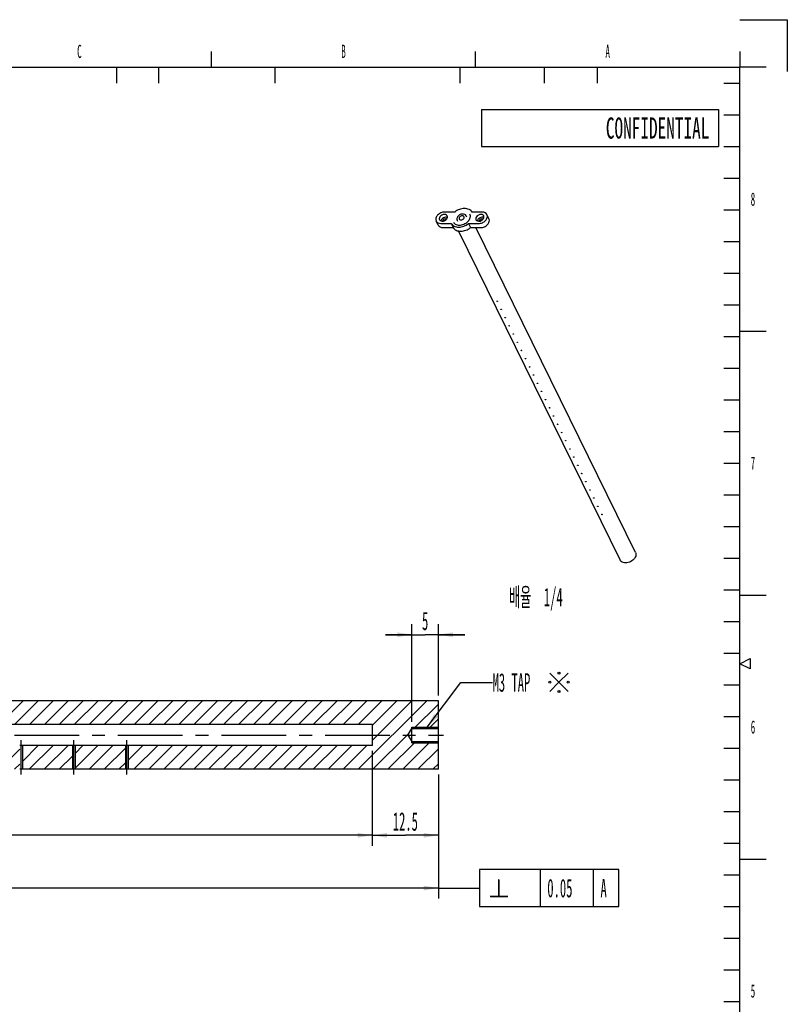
# Model space of a CAD drawing. Header units: millimetres. Extents: x 0 to 593, y 0 to 419.
# Tile 6 of 6: x 448 to 593, y 232 to 419. Entities that reach past the tile are written whole.
import ezdxf

# ---------------------------------------------------------------- set-up
doc = ezdxf.new("R2010")
doc.units = ezdxf.units.MM
doc.header["$LTSCALE"] = 32.67
doc.linetypes.add('CENTER', pattern=[0.6, 0.375, -0.075, 0.075, -0.075])
doc.layers.get('0').update_dxf_attribs({"linetype": 'CONTINUOUS'})
doc.layers.add('02___PRT_ALL_AXES', color=7, linetype='CONTINUOUS')
doc.layers.add('7_ALL_FEATURES', color=7, linetype='CONTINUOUS')
doc.styles.get("Standard").update_dxf_attribs({"font": 'txt', "width": 0.5})
doc.styles.add('TEXTSTYLE_2', font='txt', dxfattribs={"width": 0.6})
doc.styles.add('TEXTSTYLE_3', font='gdt', dxfattribs={"width": 0.5})
doc.dimstyles.new('DIMSTYLE_12', dxfattribs={"dimtxt": 3.5, "dimasz": 2.76, "dimexe": 2, "dimexo": 1, "dimgap": 0.875, "dimtad": 1, "dimdec": 3, "dimdsep": 46, "dimtxsty": 'Standard', "dimblk": '_FILLED', "dimblk1": '_FILLED', "dimblk2": '_FILLED', "dimcen": 0.09, "dimadec": 3, "dimazin": 2, "dimtp": 0.8, "dimtm": 0.8, "dimtfac": 1, "dimtdec": 3, "dimtofl": 0, "dimtmove": 0, "dimatfit": 3, "dimldrblk": '_FILLED', "dimfxl": 0, "dimtolj": 1, "dimarcsym": 0})
doc.dimstyles.new('DIMSTYLE_13', dxfattribs={"dimtxt": 3.5, "dimasz": 2.76, "dimexe": 2, "dimexo": 1, "dimgap": 0.875, "dimtad": 1, "dimdec": 3, "dimdsep": 46, "dimtxsty": 'Standard', "dimblk": '_FILLED', "dimblk1": '_FILLED', "dimblk2": '_FILLED', "dimcen": 0.09, "dimadec": 3, "dimazin": 2, "dimtp": 0.1, "dimtm": 0.1, "dimtfac": 1, "dimtdec": 3, "dimtofl": 0, "dimtmove": 0, "dimatfit": 3, "dimldrblk": '_FILLED', "dimfxl": 0, "dimtolj": 1, "dimarcsym": 0})
doc.dimstyles.new('DIMSTYLE_4', dxfattribs={"dimtxt": 3.5, "dimasz": 2.76, "dimexe": 2, "dimexo": 1, "dimgap": 0.875, "dimtad": 1, "dimdec": 3, "dimdsep": 46, "dimtxsty": 'Standard', "dimblk": '_FILLED', "dimblk1": '_FILLED', "dimblk2": '_FILLED', "dimcen": 0.09, "dimadec": 3, "dimazin": 2, "dimtp": 0.5, "dimtm": 0.5, "dimtfac": 1, "dimtdec": 3, "dimtofl": 0, "dimtmove": 0, "dimatfit": 3, "dimldrblk": '_FILLED', "dimfxl": 0, "dimtolj": 1, "dimarcsym": 0})
doc.dimstyles.new('DIMSTYLE_5', dxfattribs={"dimtxt": 3.5, "dimasz": 2.76, "dimexe": 2, "dimexo": 1, "dimgap": 0.875, "dimtad": 1, "dimdec": 3, "dimdsep": 46, "dimtxsty": 'Standard', "dimblk": '_FILLED', "dimblk1": '_FILLED', "dimblk2": '_FILLED', "dimcen": 0.09, "dimadec": 3, "dimazin": 2, "dimtp": 0.2, "dimtm": 0.2, "dimtfac": 1, "dimtdec": 3, "dimtofl": 0, "dimtmove": 0, "dimatfit": 3, "dimldrblk": '_FILLED', "dimfxl": 0, "dimtolj": 1, "dimarcsym": 0})
doc.dimstyles.get("Standard").update_dxf_attribs({"dimtxt": 3.5, "dimasz": 2.76, "dimexe": 2, "dimexo": 1, "dimtad": 1, "dimdec": 3, "dimdsep": 46, "dimtxsty": 'Standard', "dimblk": '_FILLED', "dimblk1": '_FILLED', "dimblk2": '_FILLED', "dimcen": 0.09, "dimadec": 3, "dimazin": 2, "dimtol": 1, "dimtp": 0.05, "dimtm": 0.05, "dimtfac": 1, "dimtdec": 3, "dimtofl": 0, "dimtmove": 0, "dimatfit": 3, "dimldrblk": '_FILLED', "dimfxl": 0, "dimtolj": 1, "dimarcsym": 0})

# ---------------------------------------------------------------- blocks, each defined once
blk = doc.blocks.new('_FILLED')
at = {"color": 0, "linetype": 'ByBlock'}
blk.add_solid([(0, 0), (-1, 0.163), (-1, -0.163)], dxfattribs=at)
blk = doc.blocks.new('*D7')
at = {"color": 2, "linetype": 'Continuous'}
for p, q in [((514.45, 280.49), (514.45, 262.49)), ((119.45, 273.49), (119.45, 262.49)), ((119.45, 264.49), (316.95, 264.49)), ((514.45, 264.49), (316.95, 264.49))]:
    blk.add_line(p, q, dxfattribs=at)
at = {"color": 2, "linetype": 'Continuous', "xscale": 2.76, "yscale": 2.76, "zscale": 2.76, "rotation": 180}
blk.add_blockref('_FILLED', (119.45, 264.49), dxfattribs=at)
at = {"color": 2, "linetype": 'Continuous', "xscale": 2.76, "yscale": 2.76, "zscale": 2.76}
blk.add_blockref('_FILLED', (514.45, 264.49), dxfattribs=at)
at = {"color": 2, "linetype": 'Continuous', "insert": (316.95, 268.86), "char_height": 3.5, "width": 5.25, "attachment_point": 2, "line_spacing_factor": 0.9}
blk.add_mtext('395', dxfattribs=at)
blk = doc.blocks.new('*D8')
at = {"color": 2, "linetype": 'Continuous'}
for p, q in [((514.45, 280.49), (514.45, 262.49)), ((526.95, 275.99), (526.95, 262.49)), ((514.45, 264.49), (520.7, 264.49)), ((526.95, 264.49), (520.7, 264.49))]:
    blk.add_line(p, q, dxfattribs=at)
at = {"color": 2, "linetype": 'Continuous', "xscale": 2.76, "yscale": 2.76, "zscale": 2.76, "rotation": 180}
blk.add_blockref('_FILLED', (514.45, 264.49), dxfattribs=at)
at = {"color": 2, "linetype": 'Continuous', "xscale": 2.76, "yscale": 2.76, "zscale": 2.76}
blk.add_blockref('_FILLED', (526.95, 264.49), dxfattribs=at)
at = {"color": 2, "linetype": 'Continuous', "insert": (520.7, 268.86), "char_height": 3.5, "width": 7, "attachment_point": 2, "line_spacing_factor": 0.9}
blk.add_mtext('12.5', dxfattribs=at)
blk = doc.blocks.new('*D23')
at = {"color": 2, "linetype": 'Continuous'}
for p, q in [((526.95, 275.99), (526.95, 252.49)), ((114.45, 273.49), (114.45, 252.49)), ((114.45, 254.49), (320.7, 254.49)), ((526.95, 254.49), (320.7, 254.49))]:
    blk.add_line(p, q, dxfattribs=at)
at = {"color": 2, "linetype": 'Continuous', "xscale": 2.76, "yscale": 2.76, "zscale": 2.76, "rotation": 180}
blk.add_blockref('_FILLED', (114.45, 254.49), dxfattribs=at)
at = {"color": 2, "linetype": 'Continuous', "xscale": 2.76, "yscale": 2.76, "zscale": 2.76}
blk.add_blockref('_FILLED', (526.95, 254.49), dxfattribs=at)
at = {"color": 2, "linetype": 'Continuous', "insert": (320.7, 258.86), "char_height": 3.5, "width": 8.75, "attachment_point": 2, "line_spacing_factor": 0.9}
blk.add_mtext('412.5', dxfattribs=at)
blk = doc.blocks.new('*D24')
at = {"color": 2, "linetype": 'Continuous'}
for p, q in [((521.95, 285.99), (521.95, 304.49)), ((526.95, 290.99), (526.95, 304.49)), ((521.95, 302.49), (516.95, 302.49)), ((516.95, 302.49), (524.45, 302.49)), ((531.95, 302.49), (524.45, 302.49)), ((526.95, 302.49), (531.95, 302.49))]:
    blk.add_line(p, q, dxfattribs=at)
at = {"color": 2, "linetype": 'Continuous', "xscale": 2.76, "yscale": 2.76, "zscale": 2.76}
blk.add_blockref('_FILLED', (521.95, 302.49), dxfattribs=at)
at = {"color": 2, "linetype": 'Continuous', "xscale": 2.76, "yscale": 2.76, "zscale": 2.76, "rotation": 180}
blk.add_blockref('_FILLED', (526.95, 302.49), dxfattribs=at)
at = {"color": 2, "linetype": 'Continuous', "insert": (524.45, 306.86), "char_height": 3.5, "width": 1.75, "attachment_point": 2, "line_spacing_factor": 0.9}
blk.add_mtext('5', dxfattribs=at)
blk = doc.blocks.new('AB_BL6', base_point=(549.79, 293.48))
at = {"color": 2, "linetype": 'Continuous'}
for q in [(548.06, 295.2), (551.51, 295.21), (548.06, 291.76), (551.51, 291.75)]:
    blk.add_line((549.79, 293.48), q, dxfattribs=at)
for centre in [(549.79, 295.21), (548.06, 293.48), (551.51, 293.48), (549.79, 291.75)]:
    blk.add_circle(centre, 0.18, dxfattribs=at)

msp = doc.modelspace()

# ---------------------------------------------------------------- hatches: boundary and pattern name
at = {"linetype": 'Continuous'}
h = msp.add_hatch(dxfattribs=at)
h.set_pattern_fill('B', color=2, scale=2, angle=45, style=0, pattern_type=0)
h.set_pattern_definition([(45, (0, 0), (-1.4142136, 1.4142136), [])])
edge = h.paths.add_edge_path()
edge.add_line((114.4517, 274.4891), (114.4517, 276.2691))
edge.add_arc((114.7517, 276.2691), 0.3, 90, 180)
edge.add_line((116.3017, 276.5691), (114.7517, 276.5691))
edge.add_arc((116.3017, 276.6991), 0.13, 270, 360)
edge.add_line((116.4317, 276.6991), (116.4317, 279.5091))
edge.add_arc((116.3017, 279.5091), 0.13, 0, 90)
edge.add_line((116.3017, 279.6391), (114.7517, 279.6391))
edge.add_arc((114.7517, 279.9391), 0.3, 180, 270)
edge.add_line((114.4517, 279.9391), (114.4517, 281.4891))
edge.add_line((207.7017, 281.4891), (114.4517, 281.4891))
edge.add_line((207.7017, 281.4891), (207.7017, 276.9891))
edge.add_line((207.7017, 276.9891), (120.4517, 276.9891))
edge.add_arc((120.4517, 275.9891), 1, 90, 180)
edge.add_line((119.4517, 274.4891), (119.4517, 275.9891))
edge.add_line((119.4517, 274.4891), (114.4517, 274.4891))
edge = h.paths.add_edge_path()
edge.add_line((114.4517, 285.4891), (114.4517, 287.0391))
edge.add_arc((114.7517, 287.0391), 0.3, 90, 180)
edge.add_line((116.3017, 287.3391), (114.7517, 287.3391))
edge.add_arc((116.3017, 287.4691), 0.13, 270, 360)
edge.add_line((116.4317, 287.4691), (116.4317, 290.2791))
edge.add_arc((116.3017, 290.2791), 0.13, 0, 90)
edge.add_line((116.3017, 290.4091), (114.7517, 290.4091))
edge.add_arc((114.7517, 290.7091), 0.3, 180, 270)
edge.add_line((114.4517, 290.7091), (114.4517, 292.4891))
edge.add_line((119.4517, 292.4891), (114.4517, 292.4891))
edge.add_line((119.4517, 290.9891), (119.4517, 292.4891))
edge.add_arc((120.4517, 290.9891), 1, 180, 270)
edge.add_line((526.9517, 289.9891), (120.4517, 289.9891))
edge.add_line((526.9517, 284.7391), (526.9517, 289.9891))
edge.add_line((521.9517, 284.7391), (526.9517, 284.7391))
edge.add_line((521.2006, 283.4891), (521.9517, 284.7391))
edge.add_line((521.2006, 283.4891), (521.9517, 282.2391))
edge.add_line((521.9517, 282.2391), (526.9517, 282.2391))
edge.add_line((526.9517, 276.9891), (526.9517, 282.2391))
edge.add_line((526.9517, 276.9891), (468.2017, 276.9891))
edge.add_line((468.2017, 281.4891), (468.2017, 276.9891))
edge.add_line((514.4517, 281.4891), (468.2017, 281.4891))
edge.add_line((514.4517, 281.4891), (514.4517, 285.4891))
edge.add_line((514.4517, 285.4891), (114.4517, 285.4891))
edge = h.paths.add_edge_path()
edge.add_line((467.7017, 276.9891), (458.2017, 276.9891))
edge.add_line((458.2017, 281.4891), (458.2017, 276.9891))
edge.add_line((467.7017, 281.4891), (458.2017, 281.4891))
edge.add_line((467.7017, 281.4891), (467.7017, 276.9891))
edge = h.paths.add_edge_path()
edge.add_line((457.7017, 276.9891), (448.2017, 276.9891))
edge.add_line((448.2017, 281.4891), (448.2017, 276.9891))
edge.add_line((457.7017, 281.4891), (448.2017, 281.4891))
edge.add_line((457.7017, 281.4891), (457.7017, 276.9891))
edge = h.paths.add_edge_path()
edge.add_line((447.7017, 276.9891), (438.2017, 276.9891))
edge.add_line((438.2017, 281.4891), (438.2017, 276.9891))
edge.add_line((447.7017, 281.4891), (438.2017, 281.4891))
edge.add_line((447.7017, 281.4891), (447.7017, 276.9891))
edge = h.paths.add_edge_path()
edge.add_line((437.7017, 276.9891), (428.2017, 276.9891))
edge.add_line((428.2017, 281.4891), (428.2017, 276.9891))
edge.add_line((437.7017, 281.4891), (428.2017, 281.4891))
edge.add_line((437.7017, 281.4891), (437.7017, 276.9891))
edge = h.paths.add_edge_path()
edge.add_line((427.7017, 276.9891), (418.2017, 276.9891))
edge.add_line((418.2017, 281.4891), (418.2017, 276.9891))
edge.add_line((427.7017, 281.4891), (418.2017, 281.4891))
edge.add_line((427.7017, 281.4891), (427.7017, 276.9891))
edge = h.paths.add_edge_path()
edge.add_line((417.7017, 276.9891), (408.2017, 276.9891))
edge.add_line((408.2017, 281.4891), (408.2017, 276.9891))
edge.add_line((417.7017, 281.4891), (408.2017, 281.4891))
edge.add_line((417.7017, 281.4891), (417.7017, 276.9891))
edge = h.paths.add_edge_path()
edge.add_line((407.7017, 276.9891), (398.2017, 276.9891))
edge.add_line((398.2017, 281.4891), (398.2017, 276.9891))
edge.add_line((407.7017, 281.4891), (398.2017, 281.4891))
edge.add_line((407.7017, 281.4891), (407.7017, 276.9891))
edge = h.paths.add_edge_path()
edge.add_line((397.7017, 276.9891), (388.2017, 276.9891))
edge.add_line((388.2017, 281.4891), (388.2017, 276.9891))
edge.add_line((397.7017, 281.4891), (388.2017, 281.4891))
edge.add_line((397.7017, 281.4891), (397.7017, 276.9891))
edge = h.paths.add_edge_path()
edge.add_line((387.7017, 276.9891), (378.2017, 276.9891))
edge.add_line((378.2017, 281.4891), (378.2017, 276.9891))
edge.add_line((387.7017, 281.4891), (378.2017, 281.4891))
edge.add_line((387.7017, 281.4891), (387.7017, 276.9891))
edge = h.paths.add_edge_path()
edge.add_line((377.7017, 276.9891), (368.2017, 276.9891))
edge.add_line((368.2017, 281.4891), (368.2017, 276.9891))
edge.add_line((377.7017, 281.4891), (368.2017, 281.4891))
edge.add_line((377.7017, 281.4891), (377.7017, 276.9891))
edge = h.paths.add_edge_path()
edge.add_line((367.7017, 276.9891), (358.2017, 276.9891))
edge.add_line((358.2017, 281.4891), (358.2017, 276.9891))
edge.add_line((367.7017, 281.4891), (358.2017, 281.4891))
edge.add_line((367.7017, 281.4891), (367.7017, 276.9891))
edge = h.paths.add_edge_path()
edge.add_line((357.7017, 276.9891), (348.2017, 276.9891))
edge.add_line((348.2017, 281.4891), (348.2017, 276.9891))
edge.add_line((357.7017, 281.4891), (348.2017, 281.4891))
edge.add_line((357.7017, 281.4891), (357.7017, 276.9891))
edge = h.paths.add_edge_path()
edge.add_line((347.7017, 276.9891), (338.2017, 276.9891))
edge.add_line((338.2017, 281.4891), (338.2017, 276.9891))
edge.add_line((347.7017, 281.4891), (338.2017, 281.4891))
edge.add_line((347.7017, 281.4891), (347.7017, 276.9891))
edge = h.paths.add_edge_path()
edge.add_line((337.7017, 276.9891), (328.2017, 276.9891))
edge.add_line((328.2017, 281.4891), (328.2017, 276.9891))
edge.add_line((337.7017, 281.4891), (328.2017, 281.4891))
edge.add_line((337.7017, 281.4891), (337.7017, 276.9891))
edge = h.paths.add_edge_path()
edge.add_line((327.7017, 276.9891), (318.2017, 276.9891))
edge.add_line((318.2017, 281.4891), (318.2017, 276.9891))
edge.add_line((327.7017, 281.4891), (318.2017, 281.4891))
edge.add_line((327.7017, 281.4891), (327.7017, 276.9891))
edge = h.paths.add_edge_path()
edge.add_line((317.7017, 276.9891), (308.2017, 276.9891))
edge.add_line((308.2017, 281.4891), (308.2017, 276.9891))
edge.add_line((317.7017, 281.4891), (308.2017, 281.4891))
edge.add_line((317.7017, 281.4891), (317.7017, 276.9891))
edge = h.paths.add_edge_path()
edge.add_line((307.7017, 276.9891), (298.2017, 276.9891))
edge.add_line((298.2017, 281.4891), (298.2017, 276.9891))
edge.add_line((307.7017, 281.4891), (298.2017, 281.4891))
edge.add_line((307.7017, 281.4891), (307.7017, 276.9891))
edge = h.paths.add_edge_path()
edge.add_line((297.7017, 276.9891), (288.2017, 276.9891))
edge.add_line((288.2017, 281.4891), (288.2017, 276.9891))
edge.add_line((297.7017, 281.4891), (288.2017, 281.4891))
edge.add_line((297.7017, 281.4891), (297.7017, 276.9891))
edge = h.paths.add_edge_path()
edge.add_line((287.7017, 276.9891), (278.2017, 276.9891))
edge.add_line((278.2017, 281.4891), (278.2017, 276.9891))
edge.add_line((287.7017, 281.4891), (278.2017, 281.4891))
edge.add_line((287.7017, 281.4891), (287.7017, 276.9891))
edge = h.paths.add_edge_path()
edge.add_line((277.7017, 276.9891), (268.2017, 276.9891))
edge.add_line((268.2017, 281.4891), (268.2017, 276.9891))
edge.add_line((277.7017, 281.4891), (268.2017, 281.4891))
edge.add_line((277.7017, 281.4891), (277.7017, 276.9891))
edge = h.paths.add_edge_path()
edge.add_line((267.7017, 276.9891), (258.2017, 276.9891))
edge.add_line((258.2017, 281.4891), (258.2017, 276.9891))
edge.add_line((267.7017, 281.4891), (258.2017, 281.4891))
edge.add_line((267.7017, 281.4891), (267.7017, 276.9891))
edge = h.paths.add_edge_path()
edge.add_line((257.7017, 276.9891), (248.2017, 276.9891))
edge.add_line((248.2017, 281.4891), (248.2017, 276.9891))
edge.add_line((257.7017, 281.4891), (248.2017, 281.4891))
edge.add_line((257.7017, 281.4891), (257.7017, 276.9891))
edge = h.paths.add_edge_path()
edge.add_line((247.7017, 276.9891), (238.2017, 276.9891))
edge.add_line((238.2017, 281.4891), (238.2017, 276.9891))
edge.add_line((247.7017, 281.4891), (238.2017, 281.4891))
edge.add_line((247.7017, 281.4891), (247.7017, 276.9891))
edge = h.paths.add_edge_path()
edge.add_line((237.7017, 276.9891), (228.2017, 276.9891))
edge.add_line((228.2017, 281.4891), (228.2017, 276.9891))
edge.add_line((237.7017, 281.4891), (228.2017, 281.4891))
edge.add_line((237.7017, 281.4891), (237.7017, 276.9891))
edge = h.paths.add_edge_path()
edge.add_line((227.7017, 276.9891), (218.2017, 276.9891))
edge.add_line((218.2017, 281.4891), (218.2017, 276.9891))
edge.add_line((227.7017, 281.4891), (218.2017, 281.4891))
edge.add_line((227.7017, 281.4891), (227.7017, 276.9891))
edge = h.paths.add_edge_path()
edge.add_line((217.7017, 276.9891), (208.2017, 276.9891))
edge.add_line((208.2017, 281.4891), (208.2017, 276.9891))
edge.add_line((217.7017, 281.4891), (208.2017, 281.4891))
edge.add_line((217.7017, 281.4891), (217.7017, 276.9891))

# ---------------------------------------------------------------- linework, layer by layer
at = {"color": 2, "linetype": 'Continuous'}
for p, q in [((584.0084, 419), (593, 419)), ((593, 419), (593, 409.2111)), ((484, 410), (484, 413)), ((534, 410), (534, 413)), ((584, 413), (584, 410)), ((466, 410), (466, 407)), ((474, 410), (474, 407)), ((496, 410), (496, 407)), ((531, 410), (531, 407)), ((547, 410), (547, 407)), ((557, 410), (557, 407)), ((589, 410), (584, 410)), ((581, 407), (584, 407)), ((581, 401), (584, 401)), ((581, 395), (584, 395)), ((581, 389), (584, 389)), ((581, 383), (584, 383)), ((581, 377), (584, 377)), ((581, 371), (584, 371)), ((581, 365), (584, 365)), ((584, 360), (589, 360)), ((581, 359), (584, 359)), ((581, 353), (584, 353)), ((581, 347), (584, 347)), ((581, 341), (584, 341)), ((581, 335), (584, 335)), ((581, 329), (584, 329)), ((581, 323), (584, 323)), ((581, 317), (584, 317)), ((581, 311), (584, 311)), ((584, 310), (589, 310)), ((581, 305), (584, 305)), ((581, 299), (584, 299)), ((584, 297), (586, 298)), ((586, 296), (584, 297)), ((586, 298), (586, 296)), ((581, 293), (584, 293)), ((581, 287), (584, 287)), ((521.9517, 284.9891), (526.9517, 284.9891)), ((521.9517, 281.9891), (526.9517, 281.9891)), ((581, 281), (584, 281)), ((581, 275), (584, 275)), ((581, 269), (584, 269)), ((581, 263), (584, 263)), ((584, 260), (589, 260)), ((561.1369, 257.9891), (534.741, 257.9891)), ((534.741, 257.9891), (534.741, 250.9891)), ((546.2619, 250.9891), (546.2619, 257.9891)), ((556.3244, 250.9891), (556.3244, 257.9891)), ((561.1369, 250.9891), (561.1369, 257.9891)), ((581, 257), (584, 257)), ((534.741, 250.9891), (561.1369, 250.9891)), ((581, 251), (584, 251)), ((581, 245), (584, 245)), ((581, 239), (584, 239)), ((581, 233), (584, 233))]:
    msp.add_line(p, q, dxfattribs=at)
at = {"color": 7, "linetype": 'Continuous'}
for p, q in [((20, 410), (584, 410)), ((584, 10), (584, 410)), ((535.1, 402), (580, 402)), ((535.1, 402), (535.1, 395)), ((580, 402), (580, 395)), ((535.1, 395), (580, 395)), ((526.9517, 289.9891), (120.4517, 289.9891)), ((526.9517, 276.9891), (526.9517, 289.9891)), ((514.4517, 285.4891), (114.4517, 285.4891)), ((514.4517, 281.4891), (514.4517, 285.4891)), ((521.2006, 283.4891), (521.9517, 284.7391)), ((521.9517, 281.9891), (521.9517, 284.9891)), ((521.9517, 284.7391), (526.9517, 284.7391)), ((521.2006, 283.4891), (521.9517, 282.2391)), ((521.9517, 282.2391), (526.9517, 282.2391)), ((457.7017, 281.4891), (448.2017, 281.4891)), ((448.2017, 281.4891), (448.2017, 276.9891)), ((457.7017, 281.4891), (457.7017, 276.9891)), ((467.7017, 281.4891), (458.2017, 281.4891)), ((458.2017, 281.4891), (458.2017, 276.9891)), ((467.7017, 281.4891), (467.7017, 276.9891)), ((514.4517, 281.4891), (468.2017, 281.4891)), ((468.2017, 281.4891), (468.2017, 276.9891)), ((457.7017, 276.9891), (448.2017, 276.9891)), ((467.7017, 276.9891), (458.2017, 276.9891)), ((526.9517, 276.9891), (468.2017, 276.9891))]:
    msp.add_line(p, q, dxfattribs=at)
for centre, radius, start, end in [((447.952, 279.4989), 2.0059, 82.852807, 97.17023), ((457.952, 279.4989), 2.0059, 82.852807, 97.17023), ((467.952, 279.4989), 2.0059, 82.852807, 97.17023), ((447.9512, 270.5079), 6.4859, 91.113528, 92.205094), ((447.9524, 270.4224), 6.5715, 90.006372, 91.109265), ((447.9529, 270.5605), 6.4334, 87.784359, 90.011413), ((457.9512, 270.5079), 6.4859, 91.113528, 92.205094), ((457.9524, 270.4224), 6.5715, 90.006372, 91.109265), ((457.9529, 270.5605), 6.4334, 87.784359, 90.011413), ((467.9512, 270.5079), 6.4859, 91.113528, 92.205094), ((467.9524, 270.4224), 6.5715, 90.006372, 91.109265), ((467.9529, 270.5605), 6.4334, 87.784359, 90.011413)]:
    msp.add_arc(centre, radius, start, end, dxfattribs=at)
at = {"layer": '02___PRT_ALL_AXES', "color": 7, "linetype": 'Continuous'}
for p, q in [((530.0419, 382.5483), (528.1132, 382.5483)), ((535.2514, 382.5483), (533.3227, 382.5483)), ((526.9273, 380.0885), (526.546, 380.8655)), ((536.5343, 381.3), (536.153, 382.077)), ((527.4475, 380.3941), (529.3762, 380.3941)), ((527.8288, 379.6171), (529.7575, 379.6171)), ((529.3762, 380.3941), (529.7575, 379.6171)), ((561.3481, 316.6518), (530.7569, 378.9901)), ((532.657, 380.3941), (533.0383, 379.6171)), ((532.657, 380.3941), (534.5857, 380.3941)), ((533.0383, 379.6171), (534.967, 379.6171)), ((564.2657, 318.0836), (534.0694, 379.6171)), ((538.0292, 365.6691), (538.0271, 365.6876)), ((538.1443, 365.6691), (538.1463, 365.6502)), ((538.7918, 364.1151), (538.7897, 364.1336)), ((538.9069, 364.1151), (538.9089, 364.0962)), ((539.5544, 362.5611), (539.5523, 362.5796)), ((539.6695, 362.5611), (539.6715, 362.5421)), ((540.317, 361.0071), (540.3149, 361.0256)), ((540.4321, 361.0071), (540.4341, 360.9881)), ((541.0796, 359.453), (541.0775, 359.4715)), ((541.1947, 359.453), (541.1967, 359.4341)), ((541.8422, 357.899), (541.8401, 357.9175)), ((541.9573, 357.899), (541.9593, 357.8801)), ((542.6048, 356.345), (542.6027, 356.3635)), ((542.7199, 356.345), (542.7219, 356.326)), ((543.3674, 354.791), (543.3653, 354.8095)), ((543.4826, 354.791), (543.4845, 354.772)), ((544.13, 353.2369), (544.1279, 353.2554)), ((544.2452, 353.2369), (544.2471, 353.218)), ((544.8926, 351.6829), (544.8906, 351.7014)), ((545.0078, 351.6829), (545.0097, 351.664)), ((545.6552, 350.1289), (545.6532, 350.1474)), ((545.7704, 350.1289), (545.7723, 350.1099)), ((546.4178, 348.5749), (546.4158, 348.5934)), ((546.533, 348.5749), (546.5349, 348.5559)), ((547.1804, 347.0208), (547.1784, 347.0393)), ((547.2956, 347.0208), (547.2975, 347.0019)), ((547.943, 345.4668), (547.941, 345.4853)), ((548.0582, 345.4668), (548.0601, 345.4479)), ((548.7057, 343.9128), (548.7036, 343.9313)), ((548.8208, 343.9128), (548.8227, 343.8938)), ((549.4683, 342.3588), (549.4662, 342.3773)), ((549.5834, 342.3588), (549.5853, 342.3398)), ((550.2309, 340.8047), (550.2288, 340.8232)), ((550.346, 340.8047), (550.3479, 340.7858)), ((550.9935, 339.2507), (550.9914, 339.2692)), ((551.1086, 339.2507), (551.1105, 339.2318)), ((551.7561, 337.6967), (551.754, 337.7152)), ((551.8712, 337.6967), (551.8731, 337.6777)), ((552.5187, 336.1427), (552.5166, 336.1612)), ((552.6338, 336.1427), (552.6358, 336.1237)), ((553.2813, 334.5886), (553.2792, 334.6071)), ((553.3964, 334.5886), (553.3984, 334.5697)), ((554.0439, 333.0346), (554.0418, 333.0531)), ((554.159, 333.0346), (554.161, 333.0157)), ((554.8065, 331.4806), (554.8044, 331.4991)), ((554.9216, 331.4806), (554.9236, 331.4616)), ((555.5691, 329.9266), (555.567, 329.9451)), ((555.6842, 329.9266), (555.6862, 329.9076)), ((556.3317, 328.3725), (556.3296, 328.391)), ((556.4468, 328.3725), (556.4488, 328.3536)), ((557.0943, 326.8185), (557.0922, 326.837)), ((557.2094, 326.8185), (557.2114, 326.7996)), ((557.8569, 325.2645), (557.8548, 325.283)), ((557.972, 325.2645), (557.974, 325.2455))]:
    msp.add_line(p, q, dxfattribs=at)
at = {"layer": '02___PRT_ALL_AXES', "color": 7, "linetype": 'CENTER'}
for p, q in [((113.4517, 283.4891), (527.9517, 283.4891)), ((447.9517, 275.9891), (447.9517, 282.5048)), ((457.9517, 275.9891), (457.9517, 282.5048)), ((467.9517, 275.9891), (467.9517, 282.5048))]:
    msp.add_line(p, q, dxfattribs=at)
at = {"layer": '02___PRT_ALL_AXES', "color": 7, "linetype": 'Continuous'}
for centre, radius, start, end in [((527.9834, 380.7513), 0.596, 162.820673, 165.65414), ((528.412, 380.9627), 0.5943, 66.391072, 68.428752), ((534.8914, 380.7513), 0.596, 162.820673, 165.65414), ((535.32, 380.9627), 0.5943, 66.391072, 68.428752)]:
    msp.add_arc(centre, radius, start, end, dxfattribs=at)
for points, knots in [([(528.1132, 382.5483), (527.8739, 382.5483), (527.3887, 382.4338), (526.8032, 382.0285), (526.4442, 381.4659), (526.4655, 381.0292), (526.5461, 380.8652)], [0, 0, 0, 0, 0.27175156, 0.54733453, 0.79241589, 1, 1, 1, 1]), ([(533.3227, 382.5483), (533.1922, 382.7662), (532.7436, 383.1396), (531.8545, 383.2911), (530.8966, 383.1008), (530.3038, 382.7635), (530.0419, 382.5483)], [0, 0, 0, 0, 0.2092139, 0.4499675, 0.72078387, 1, 1, 1, 1]), ([(536.1528, 382.0773), (536.0807, 382.2241), (535.803, 382.4845), (535.4406, 382.5483), (535.2514, 382.5483)], [0, 0, 0, 0, 0.46361498, 1, 1, 1, 1]), ([(526.5461, 380.8652), (526.6182, 380.7184), (526.8959, 380.458), (527.2583, 380.3941), (527.4475, 380.3941)], [0, 0, 0, 0, 0.46361498, 1, 1, 1, 1]), ([(527.1471, 381.4712), (527.1376, 381.4404), (527.1105, 381.3223), (527.127, 381.1927), (527.1662, 381.113)], [0, 0, 0, 0, 0.26641466, 1, 1, 1, 1]), ([(528.6247, 381.8295), (528.5684, 381.944), (528.3112, 382.131), (527.8387, 382.1089), (527.4006, 381.8911), (527.1925, 381.6179), (527.1471, 381.4712)], [0, 0, 0, 0, 0.21065454, 0.46689827, 0.74648997, 1, 1, 1, 1]), ([(527.1662, 381.113), (527.2225, 380.9985), (527.4798, 380.8114), (527.9522, 380.8335), (528.3904, 381.0513), (528.5985, 381.3245), (528.6439, 381.4712)], [0, 0, 0, 0, 0.21065454, 0.46689827, 0.74648997, 1, 1, 1, 1]), ([(528.6305, 381.5153), (528.4065, 381.6039), (527.8727, 381.531), (527.4854, 381.1583), (527.414, 380.9273)], [0, 0, 0, 0, 0.49908943, 1, 1, 1, 1]), ([(528.4757, 381.1967), (528.3695, 381.2775), (528.0443, 381.2711), (527.8128, 381.0629), (527.7709, 380.9273)], [0, 0, 0, 0, 0.48462019, 1, 1, 1, 1]), ([(528.6439, 381.4712), (528.6534, 381.5021), (528.6804, 381.6202), (528.664, 381.7497), (528.6247, 381.8295)], [0, 0, 0, 0, 0.26641466, 1, 1, 1, 1]), ([(534.0551, 381.4712), (534.0456, 381.4404), (534.0185, 381.3223), (534.035, 381.1927), (534.0742, 381.113)], [0, 0, 0, 0, 0.26641466, 1, 1, 1, 1]), ([(535.5327, 381.8295), (535.4764, 381.944), (535.2192, 382.131), (534.7467, 382.1089), (534.3085, 381.8911), (534.1004, 381.6179), (534.0551, 381.4712)], [0, 0, 0, 0, 0.21065454, 0.46689827, 0.74648997, 1, 1, 1, 1]), ([(534.0742, 381.113), (534.1305, 380.9985), (534.3877, 380.8114), (534.8602, 380.8335), (535.2984, 381.0513), (535.5065, 381.3245), (535.5518, 381.4712)], [0, 0, 0, 0, 0.21065454, 0.46689827, 0.74648997, 1, 1, 1, 1]), ([(535.5385, 381.5153), (535.3144, 381.6039), (534.7807, 381.531), (534.3934, 381.1583), (534.322, 380.9273)], [0, 0, 0, 0, 0.49908943, 1, 1, 1, 1]), ([(534.5857, 380.3941), (534.8251, 380.3941), (535.3102, 380.5086), (535.8957, 380.9139), (536.2547, 381.4766), (536.2334, 381.9132), (536.1528, 382.0773)], [0, 0, 0, 0, 0.27175156, 0.54733453, 0.79241589, 1, 1, 1, 1]), ([(535.3836, 381.1967), (535.2775, 381.2775), (534.9523, 381.2711), (534.7208, 381.0629), (534.6789, 380.9273)], [0, 0, 0, 0, 0.48462019, 1, 1, 1, 1]), ([(534.967, 379.6171), (535.2064, 379.6171), (535.6915, 379.7316), (536.277, 380.1369), (536.636, 380.6996), (536.6147, 381.1362), (536.5341, 381.3003)], [0, 0, 0, 0, 0.27175156, 0.54733453, 0.79241589, 1, 1, 1, 1]), ([(535.5518, 381.4712), (535.5613, 381.5021), (535.5884, 381.6202), (535.5719, 381.7497), (535.5327, 381.8295)], [0, 0, 0, 0, 0.26641466, 1, 1, 1, 1]), ([(526.9274, 380.0881), (526.9995, 379.9414), (527.2772, 379.681), (527.6396, 379.6171), (527.8288, 379.6171)], [0, 0, 0, 0, 0.46361498, 1, 1, 1, 1]), ([(529.3762, 380.3941), (529.5067, 380.1763), (529.9553, 379.8029), (530.8444, 379.6513), (531.8024, 379.8417), (532.3952, 380.179), (532.657, 380.3941)], [0, 0, 0, 0, 0.2092139, 0.4499675, 0.72078387, 1, 1, 1, 1]), ([(529.7575, 379.6171), (529.888, 379.3992), (530.3366, 379.0259), (531.2257, 378.8743), (532.1837, 379.0647), (532.7765, 379.4019), (533.0383, 379.6171)], [0, 0, 0, 0, 0.2092139, 0.4499675, 0.72078387, 1, 1, 1, 1]), ([(538.0271, 365.6876), (538.029, 365.6935), (538.057, 365.7181), (538.0985, 365.7062), (538.122, 365.6916)], [0, 0, 0, 0, 0.18272462, 1, 1, 1, 1]), ([(538.1463, 365.6502), (538.1443, 365.644), (538.1171, 365.6183), (538.0743, 365.6307), (538.0513, 365.646)], [0, 0, 0, 0, 0.18978415, 1, 1, 1, 1]), ([(538.7897, 364.1336), (538.7916, 364.1395), (538.8196, 364.164), (538.8611, 364.1522), (538.8846, 364.1376)], [0, 0, 0, 0, 0.18272462, 1, 1, 1, 1]), ([(538.9089, 364.0962), (538.9069, 364.09), (538.8798, 364.0643), (538.8369, 364.0767), (538.8139, 364.0919)], [0, 0, 0, 0, 0.18978415, 1, 1, 1, 1]), ([(539.5523, 362.5796), (539.5542, 362.5855), (539.5822, 362.61), (539.6237, 362.5981), (539.6472, 362.5836)], [0, 0, 0, 0, 0.18272462, 1, 1, 1, 1]), ([(539.6715, 362.5421), (539.6695, 362.536), (539.6424, 362.5103), (539.5995, 362.5227), (539.5765, 362.5379)], [0, 0, 0, 0, 0.18978415, 1, 1, 1, 1]), ([(540.3149, 361.0256), (540.3168, 361.0314), (540.3448, 361.056), (540.3863, 361.0441), (540.4098, 361.0296)], [0, 0, 0, 0, 0.18272462, 1, 1, 1, 1]), ([(540.4341, 360.9881), (540.4321, 360.9819), (540.405, 360.9562), (540.3621, 360.9687), (540.3391, 360.9839)], [0, 0, 0, 0, 0.18978415, 1, 1, 1, 1]), ([(541.0775, 359.4715), (541.0794, 359.4774), (541.1074, 359.502), (541.1489, 359.4901), (541.1724, 359.4755)], [0, 0, 0, 0, 0.18272462, 1, 1, 1, 1]), ([(541.1967, 359.4341), (541.1947, 359.4279), (541.1676, 359.4022), (541.1247, 359.4146), (541.1017, 359.4299)], [0, 0, 0, 0, 0.18978415, 1, 1, 1, 1]), ([(541.8401, 357.9175), (541.842, 357.9234), (541.87, 357.9479), (541.9115, 357.9361), (541.935, 357.9215)], [0, 0, 0, 0, 0.18272462, 1, 1, 1, 1]), ([(541.9593, 357.8801), (541.9574, 357.8739), (541.9302, 357.8482), (541.8873, 357.8606), (541.8643, 357.8758)], [0, 0, 0, 0, 0.18978415, 1, 1, 1, 1]), ([(542.6027, 356.3635), (542.6046, 356.3694), (542.6326, 356.3939), (542.6741, 356.382), (542.6976, 356.3675)], [0, 0, 0, 0, 0.18272462, 1, 1, 1, 1]), ([(542.7219, 356.326), (542.72, 356.3199), (542.6928, 356.2942), (542.6499, 356.3066), (542.6269, 356.3218)], [0, 0, 0, 0, 0.18978415, 1, 1, 1, 1]), ([(543.3653, 354.8095), (543.3672, 354.8153), (543.3952, 354.8399), (543.4367, 354.828), (543.4603, 354.8135)], [0, 0, 0, 0, 0.18272462, 1, 1, 1, 1]), ([(543.4845, 354.772), (543.4826, 354.7658), (543.4554, 354.7401), (543.4125, 354.7526), (543.3895, 354.7678)], [0, 0, 0, 0, 0.18978415, 1, 1, 1, 1]), ([(544.1279, 353.2554), (544.1298, 353.2613), (544.1578, 353.2859), (544.1994, 353.274), (544.2229, 353.2594)], [0, 0, 0, 0, 0.18272462, 1, 1, 1, 1]), ([(544.2471, 353.218), (544.2452, 353.2118), (544.218, 353.1861), (544.1751, 353.1985), (544.1521, 353.2138)], [0, 0, 0, 0, 0.18978415, 1, 1, 1, 1]), ([(544.8905, 351.7014), (544.8924, 351.7073), (544.9204, 351.7318), (544.962, 351.72), (544.9855, 351.7054)], [0, 0, 0, 0, 0.18272462, 1, 1, 1, 1]), ([(545.0097, 351.664), (545.0078, 351.6578), (544.9806, 351.6321), (544.9377, 351.6445), (544.9147, 351.6597)], [0, 0, 0, 0, 0.18978415, 1, 1, 1, 1]), ([(545.6531, 350.1474), (545.655, 350.1533), (545.683, 350.1778), (545.7246, 350.1659), (545.7481, 350.1514)], [0, 0, 0, 0, 0.18272462, 1, 1, 1, 1]), ([(545.7723, 350.1099), (545.7704, 350.1038), (545.7432, 350.0781), (545.7004, 350.0905), (545.6773, 350.1057)], [0, 0, 0, 0, 0.18978415, 1, 1, 1, 1]), ([(546.4157, 348.5934), (546.4176, 348.5992), (546.4456, 348.6238), (546.4872, 348.6119), (546.5107, 348.5974)], [0, 0, 0, 0, 0.18272462, 1, 1, 1, 1]), ([(546.5349, 348.5559), (546.533, 348.5497), (546.5058, 348.524), (546.463, 348.5365), (546.4399, 348.5517)], [0, 0, 0, 0, 0.18978415, 1, 1, 1, 1]), ([(547.1783, 347.0393), (547.1802, 347.0452), (547.2082, 347.0698), (547.2498, 347.0579), (547.2733, 347.0433)], [0, 0, 0, 0, 0.18272462, 1, 1, 1, 1]), ([(547.2975, 347.0019), (547.2956, 346.9957), (547.2684, 346.97), (547.2256, 346.9824), (547.2025, 346.9977)], [0, 0, 0, 0, 0.18978415, 1, 1, 1, 1]), ([(547.941, 345.4853), (547.9428, 345.4912), (547.9708, 345.5157), (548.0124, 345.5039), (548.0359, 345.4893)], [0, 0, 0, 0, 0.18272462, 1, 1, 1, 1]), ([(548.0601, 345.4479), (548.0582, 345.4417), (548.031, 345.416), (547.9882, 345.4284), (547.9651, 345.4436)], [0, 0, 0, 0, 0.18978415, 1, 1, 1, 1]), ([(548.7036, 343.9313), (548.7054, 343.9372), (548.7334, 343.9617), (548.775, 343.9498), (548.7985, 343.9353)], [0, 0, 0, 0, 0.18272462, 1, 1, 1, 1]), ([(548.8227, 343.8938), (548.8208, 343.8877), (548.7936, 343.862), (548.7508, 343.8744), (548.7278, 343.8896)], [0, 0, 0, 0, 0.18978415, 1, 1, 1, 1]), ([(549.4662, 342.3773), (549.468, 342.3831), (549.496, 342.4077), (549.5376, 342.3958), (549.5611, 342.3813)], [0, 0, 0, 0, 0.18272462, 1, 1, 1, 1]), ([(549.5854, 342.3398), (549.5834, 342.3336), (549.5562, 342.3079), (549.5134, 342.3204), (549.4904, 342.3356)], [0, 0, 0, 0, 0.18978415, 1, 1, 1, 1]), ([(550.2288, 340.8232), (550.2306, 340.8291), (550.2586, 340.8537), (550.3002, 340.8418), (550.3237, 340.8272)], [0, 0, 0, 0, 0.18272462, 1, 1, 1, 1]), ([(550.348, 340.7858), (550.346, 340.7796), (550.3188, 340.7539), (550.276, 340.7663), (550.253, 340.7816)], [0, 0, 0, 0, 0.18978415, 1, 1, 1, 1]), ([(550.9914, 339.2692), (550.9932, 339.2751), (551.0212, 339.2996), (551.0628, 339.2878), (551.0863, 339.2732)], [0, 0, 0, 0, 0.18272462, 1, 1, 1, 1]), ([(551.1106, 339.2318), (551.1086, 339.2256), (551.0814, 339.1999), (551.0386, 339.2123), (551.0156, 339.2275)], [0, 0, 0, 0, 0.18978415, 1, 1, 1, 1]), ([(551.754, 337.7152), (551.7558, 337.7211), (551.7839, 337.7456), (551.8254, 337.7337), (551.8489, 337.7192)], [0, 0, 0, 0, 0.18272462, 1, 1, 1, 1]), ([(551.8732, 337.6777), (551.8712, 337.6716), (551.844, 337.6459), (551.8012, 337.6583), (551.7782, 337.6735)], [0, 0, 0, 0, 0.18978415, 1, 1, 1, 1]), ([(552.5166, 336.1612), (552.5184, 336.167), (552.5465, 336.1916), (552.588, 336.1797), (552.6115, 336.1652)], [0, 0, 0, 0, 0.18272462, 1, 1, 1, 1]), ([(552.6358, 336.1237), (552.6338, 336.1175), (552.6066, 336.0918), (552.5638, 336.1043), (552.5408, 336.1195)], [0, 0, 0, 0, 0.18978415, 1, 1, 1, 1]), ([(553.2792, 334.6071), (553.2811, 334.613), (553.3091, 334.6376), (553.3506, 334.6257), (553.3741, 334.6111)], [0, 0, 0, 0, 0.18272462, 1, 1, 1, 1]), ([(553.3984, 334.5697), (553.3964, 334.5635), (553.3692, 334.5378), (553.3264, 334.5502), (553.3034, 334.5655)], [0, 0, 0, 0, 0.18978415, 1, 1, 1, 1]), ([(554.0418, 333.0531), (554.0437, 333.059), (554.0717, 333.0835), (554.1132, 333.0717), (554.1367, 333.0571)], [0, 0, 0, 0, 0.18272462, 1, 1, 1, 1]), ([(554.161, 333.0157), (554.159, 333.0095), (554.1318, 332.9838), (554.089, 332.9962), (554.066, 333.0114)], [0, 0, 0, 0, 0.18978415, 1, 1, 1, 1]), ([(554.8044, 331.4991), (554.8063, 331.505), (554.8343, 331.5295), (554.8758, 331.5176), (554.8993, 331.5031)], [0, 0, 0, 0, 0.18272462, 1, 1, 1, 1]), ([(554.9236, 331.4616), (554.9216, 331.4555), (554.8944, 331.4298), (554.8516, 331.4422), (554.8286, 331.4574)], [0, 0, 0, 0, 0.18978415, 1, 1, 1, 1]), ([(555.567, 329.9451), (555.5689, 329.9509), (555.5969, 329.9755), (555.6384, 329.9636), (555.6619, 329.9491)], [0, 0, 0, 0, 0.18272462, 1, 1, 1, 1]), ([(555.6862, 329.9076), (555.6842, 329.9014), (555.6571, 329.8757), (555.6142, 329.8882), (555.5912, 329.9034)], [0, 0, 0, 0, 0.18978415, 1, 1, 1, 1]), ([(556.3296, 328.391), (556.3315, 328.3969), (556.3595, 328.4215), (556.401, 328.4096), (556.4245, 328.395)], [0, 0, 0, 0, 0.18272462, 1, 1, 1, 1]), ([(556.4488, 328.3536), (556.4468, 328.3474), (556.4197, 328.3217), (556.3768, 328.3341), (556.3538, 328.3494)], [0, 0, 0, 0, 0.18978415, 1, 1, 1, 1]), ([(557.0922, 326.837), (557.0941, 326.8429), (557.1221, 326.8674), (557.1636, 326.8556), (557.1871, 326.841)], [0, 0, 0, 0, 0.18272462, 1, 1, 1, 1]), ([(557.2114, 326.7996), (557.2094, 326.7934), (557.1823, 326.7677), (557.1394, 326.7801), (557.1164, 326.7953)], [0, 0, 0, 0, 0.18978415, 1, 1, 1, 1]), ([(557.8548, 325.283), (557.8567, 325.2889), (557.8847, 325.3134), (557.9262, 325.3015), (557.9497, 325.287)], [0, 0, 0, 0, 0.18272462, 1, 1, 1, 1]), ([(557.974, 325.2455), (557.9721, 325.2394), (557.9449, 325.2137), (557.902, 325.2261), (557.879, 325.2413)], [0, 0, 0, 0, 0.18978415, 1, 1, 1, 1])]:
    msp.add_open_spline(points, degree=3, knots=knots, dxfattribs=at)
for points in [[(527.7578, 380.8424), (527.7577, 380.871), (527.7625, 380.8999), (527.7709, 380.9273)], [(528.2453, 381.0086), (528.1724, 380.9889), (528.1022, 380.954), (528.0425, 380.9078)], [(534.6657, 380.8424), (534.6657, 380.871), (534.6704, 380.8999), (534.6789, 380.9273)], [(535.1533, 381.0086), (535.0804, 380.9889), (535.0102, 380.954), (534.9504, 380.9078)], [(538.0513, 365.646), (538.0424, 365.6519), (538.0339, 365.6595), (538.0292, 365.6691)], [(538.122, 365.6916), (538.131, 365.6861), (538.1397, 365.6786), (538.1443, 365.6691)], [(538.8139, 364.0919), (538.805, 364.0978), (538.7965, 364.1055), (538.7918, 364.1151)], [(538.8846, 364.1376), (538.8936, 364.1321), (538.9023, 364.1246), (538.9069, 364.1151)], [(539.5765, 362.5379), (539.5676, 362.5438), (539.5591, 362.5515), (539.5544, 362.5611)], [(539.6472, 362.5836), (539.6562, 362.578), (539.6649, 362.5706), (539.6695, 362.5611)], [(540.3391, 360.9839), (540.3302, 360.9898), (540.3217, 360.9975), (540.317, 361.0071)], [(540.4098, 361.0296), (540.4188, 361.024), (540.4275, 361.0165), (540.4321, 361.0071)], [(541.1017, 359.4299), (541.0928, 359.4358), (541.0843, 359.4434), (541.0796, 359.453)], [(541.1724, 359.4755), (541.1814, 359.47), (541.1901, 359.4625), (541.1947, 359.453)], [(541.8643, 357.8758), (541.8554, 357.8817), (541.8469, 357.8894), (541.8422, 357.899)], [(541.935, 357.9215), (541.944, 357.916), (541.9527, 357.9085), (541.9573, 357.899)], [(542.6269, 356.3218), (542.618, 356.3277), (542.6095, 356.3354), (542.6048, 356.345)], [(542.6976, 356.3675), (542.7066, 356.3619), (542.7153, 356.3545), (542.7199, 356.345)], [(543.3895, 354.7678), (543.3806, 354.7737), (543.3721, 354.7814), (543.3674, 354.791)], [(543.4603, 354.8135), (543.4692, 354.8079), (543.4779, 354.8004), (543.4826, 354.791)], [(544.1521, 353.2138), (544.1432, 353.2197), (544.1347, 353.2273), (544.13, 353.2369)], [(544.2229, 353.2594), (544.2318, 353.2539), (544.2405, 353.2464), (544.2452, 353.2369)], [(544.9147, 351.6597), (544.9058, 351.6656), (544.8973, 351.6733), (544.8926, 351.6829)], [(544.9855, 351.7054), (544.9944, 351.6999), (545.0031, 351.6924), (545.0078, 351.6829)], [(545.6773, 350.1057), (545.6684, 350.1116), (545.6599, 350.1193), (545.6552, 350.1289)], [(545.7481, 350.1514), (545.757, 350.1458), (545.7657, 350.1384), (545.7704, 350.1289)], [(546.4399, 348.5517), (546.431, 348.5576), (546.4225, 348.5653), (546.4178, 348.5749)], [(546.5107, 348.5974), (546.5197, 348.5918), (546.5283, 348.5843), (546.533, 348.5749)], [(547.2025, 346.9977), (547.1936, 347.0036), (547.1851, 347.0112), (547.1804, 347.0208)], [(547.2733, 347.0433), (547.2823, 347.0378), (547.2909, 347.0303), (547.2956, 347.0208)], [(547.9651, 345.4436), (547.9562, 345.4495), (547.9477, 345.4572), (547.943, 345.4668)], [(548.0359, 345.4893), (548.0449, 345.4838), (548.0535, 345.4763), (548.0582, 345.4668)], [(548.7278, 343.8896), (548.7189, 343.8955), (548.7104, 343.9032), (548.7057, 343.9128)], [(548.7985, 343.9353), (548.8075, 343.9297), (548.8161, 343.9223), (548.8208, 343.9128)], [(549.4904, 342.3356), (549.4815, 342.3415), (549.473, 342.3492), (549.4683, 342.3588)], [(549.5611, 342.3813), (549.5701, 342.3757), (549.5787, 342.3682), (549.5834, 342.3588)], [(550.253, 340.7816), (550.2441, 340.7875), (550.2356, 340.7951), (550.2309, 340.8047)], [(550.3237, 340.8272), (550.3327, 340.8217), (550.3413, 340.8142), (550.346, 340.8047)], [(551.0156, 339.2275), (551.0067, 339.2334), (550.9982, 339.2411), (550.9935, 339.2507)], [(551.0863, 339.2732), (551.0953, 339.2677), (551.1039, 339.2602), (551.1086, 339.2507)], [(551.7782, 337.6735), (551.7693, 337.6794), (551.7608, 337.6871), (551.7561, 337.6967)], [(551.8489, 337.7192), (551.8579, 337.7136), (551.8666, 337.7062), (551.8712, 337.6967)], [(552.5408, 336.1195), (552.5319, 336.1254), (552.5234, 336.1331), (552.5187, 336.1427)], [(552.6115, 336.1652), (552.6205, 336.1596), (552.6292, 336.1521), (552.6338, 336.1427)], [(553.3034, 334.5655), (553.2945, 334.5714), (553.286, 334.579), (553.2813, 334.5886)], [(553.3741, 334.6111), (553.3831, 334.6056), (553.3918, 334.5981), (553.3964, 334.5886)], [(554.066, 333.0114), (554.0571, 333.0173), (554.0486, 333.025), (554.0439, 333.0346)], [(554.1367, 333.0571), (554.1457, 333.0516), (554.1544, 333.0441), (554.159, 333.0346)], [(554.8286, 331.4574), (554.8197, 331.4633), (554.8112, 331.471), (554.8065, 331.4806)], [(554.8993, 331.5031), (554.9083, 331.4975), (554.917, 331.4901), (554.9216, 331.4806)], [(555.5912, 329.9034), (555.5823, 329.9093), (555.5738, 329.917), (555.5691, 329.9266)], [(555.6619, 329.9491), (555.6709, 329.9435), (555.6796, 329.936), (555.6842, 329.9266)], [(556.3538, 328.3494), (556.3449, 328.3553), (556.3364, 328.3629), (556.3317, 328.3725)], [(556.4245, 328.395), (556.4335, 328.3895), (556.4422, 328.382), (556.4468, 328.3725)], [(557.1164, 326.7953), (557.1075, 326.8012), (557.099, 326.8089), (557.0943, 326.8185)], [(557.1871, 326.841), (557.1961, 326.8355), (557.2048, 326.828), (557.2094, 326.8185)], [(557.879, 325.2413), (557.8701, 325.2472), (557.8616, 325.2549), (557.8569, 325.2645)], [(557.9497, 325.287), (557.9587, 325.2814), (557.9674, 325.274), (557.972, 325.2645)]]:
    msp.add_open_spline(points, degree=3, dxfattribs=at)
at = {"layer": '7_ALL_FEATURES', "color": 7, "linetype": 'Continuous'}
for p, q in [((530.6265, 380.7597), (530.5083, 381.0006)), ((532.3546, 381.6078), (532.2364, 381.8486))]:
    msp.add_line(p, q, dxfattribs=at)
for centre, radius, start, end in [((530.9985, 381.2404), 0.5458, 192.308942, 206.067114), ((531.2129, 381.221), 0.7638, 159.669853, 162.812021), ((531.7406, 381.8246), 1.2797, 342.824952, 344.3602)]:
    msp.add_arc(centre, radius, start, end, dxfattribs=at)
for points, knots in [([(529.8193, 380.6625), (529.8675, 380.5642), (530.0086, 380.3787), (530.3161, 380.186), (530.697, 380.0844), (531.2798, 380.0773), (532.0142, 380.3102), (532.5037, 380.7026), (532.6903, 380.9402)], [0, 0, 0, 0, 0.09884911, 0.20492131, 0.32210047, 0.45052114, 0.72715074, 1, 1, 1, 1]), ([(532.2364, 381.8486), (532.1761, 381.9715), (531.9311, 382.1813), (531.4469, 382.2203), (530.9652, 382.0562), (530.6979, 381.8234), (530.6014, 381.6847)], [0, 0, 0, 0, 0.21562143, 0.46196247, 0.73395894, 1, 1, 1, 1]), ([(530.8889, 381.4712), (530.8831, 381.4523), (530.8665, 381.3797), (530.8765, 381.3), (530.9006, 381.2509)], [0, 0, 0, 0, 0.26614518, 1, 1, 1, 1]), ([(531.7983, 381.6915), (531.7637, 381.762), (531.6055, 381.8772), (531.3147, 381.8637), (531.045, 381.7297), (530.9168, 381.5615), (530.8889, 381.4712)], [0, 0, 0, 0, 0.21062424, 0.46687028, 0.74645165, 1, 1, 1, 1]), ([(530.9006, 381.2509), (530.9352, 381.1804), (531.0934, 381.0652), (531.3843, 381.0788), (531.654, 381.2128), (531.7821, 381.3809), (531.81, 381.4712)], [0, 0, 0, 0, 0.21062424, 0.46687028, 0.74645165, 1, 1, 1, 1]), ([(531.81, 381.4712), (531.8159, 381.4902), (531.8325, 381.5628), (531.8224, 381.6424), (531.7983, 381.6915)], [0, 0, 0, 0, 0.26614518, 1, 1, 1, 1]), ([(532.6903, 380.9402), (532.7099, 380.9652), (532.7837, 381.0642), (532.8473, 381.171), (532.887, 381.2536)], [0, 0, 0, 0, 0.25733267, 1, 1, 1, 1]), ([(533.0134, 381.7062), (533.0166, 381.7487), (533.0193, 381.9126), (532.9789, 382.0778), (532.9254, 382.1867)], [0, 0, 0, 0, 0.25991785, 1, 1, 1, 1]), ([(564.3036, 317.3677), (564.213, 317.0743), (563.7979, 316.5291), (563.0514, 316.1553), (562.3985, 316.0736), (561.948, 316.1392), (561.5744, 316.3299), (561.4035, 316.5391), (561.3483, 316.6514)], [0, 0, 0, 0, 0.251796, 0.52952106, 0.66343135, 0.78645237, 0.89735567, 1, 1, 1, 1]), ([(564.2655, 318.084), (564.3174, 317.9785), (564.378, 317.7345), (564.3408, 317.4881), (564.3036, 317.3677)], [0, 0, 0, 0, 0.48264187, 1, 1, 1, 1])]:
    msp.add_open_spline(points, degree=3, knots=knots, dxfattribs=at)
for points in [[(530.4535, 381.2892), (530.4499, 381.2341), (530.4535, 381.178), (530.4653, 381.1241)], [(530.4832, 381.4467), (530.4675, 381.3957), (530.4571, 381.3425), (530.4535, 381.2892)], [(530.6014, 381.6847), (530.5588, 381.6233), (530.5227, 381.5565), (530.4967, 381.4864)], [(532.887, 381.2536), (532.917, 381.316), (532.9428, 381.3806), (532.9632, 381.4467)], [(532.9729, 381.4796), (532.9936, 381.5535), (533.0076, 381.6297), (533.0134, 381.7062)]]:
    msp.add_open_spline(points, degree=3, dxfattribs=at)

# ---------------------------------------------------------------- block references
at = {"color": 2, "linetype": 'Continuous'}
msp.add_blockref('AB_BL6', (549.7857, 293.4792), dxfattribs=at)

# ---------------------------------------------------------------- texts
at = {"color": 2, "linetype": 'Continuous', "style": 'TEXTSTYLE_3'}
msp.add_text('b', height=3.5, dxfattribs=at).set_placement((536.491, 252.7391))
at = {"color": 2, "linetype": 'Continuous', "width": 0.5}
for s, p in [('0.05', (547.5744, 252.7391)), ('A', (557.6369, 252.7391))]:
    msp.add_text(s, height=3.5, dxfattribs=at).set_placement(p)
at = {"color": 2, "linetype": 'Continuous', "line_spacing_factor": 0.9}
for s, insert, char_height, width, attachment_point in [('C', (459, 414.25), 2.5, 1.25, 2), ('B', (509, 414.25), 2.5, 1.25, 2), ('A', (559, 414.25), 2.5, 1.25, 2), ('8', (586.5, 386.25), 2.5, 1.25, 2), ('7', (586.5, 336.25), 2.5, 1.25, 2), ('배율  1/4', (545.4125, 311.3748), 3.5, 12.833333, 2), ('M3 TAP', (537.2119, 295.1993), 3.5, 10.5, 1), ('6', (586.5, 286.25), 2.5, 1.25, 2), ('5', (586.5, 236.25), 2.5, 1.25, 2)]:
    msp.add_mtext(s, dxfattribs=dict(at, insert=insert, char_height=char_height, width=width, attachment_point=attachment_point))
at = {"color": 7, "linetype": 'Continuous', "insert": (578.2496, 400.474), "char_height": 4, "width": 62.226562, "attachment_point": 3, "line_spacing_factor": 0.9, "style": 'TEXTSTYLE_2'}
msp.add_mtext('CONFIDENTIAL', dxfattribs=at)

# ---------------------------------------------------------------- dimensions: what is measured, and where the dimension line sits
at = {"color": 2, "linetype": 'Continuous'}
for base, p1, p2, dimstyle, picture, middle in [((521.9517, 302.4891), (526.9517, 289.9891), (521.9517, 284.9891), 'DIMSTYLE_13', '*D24', (524.5064, 302.4891)), ((514.4517, 264.4891), (526.9517, 276.9891), (514.4517, 281.4891), 'DIMSTYLE_5', '*D8', (520.9751, 264.4891)), ((114.4517, 254.4891), (526.9517, 276.9891), (114.4517, 274.4891), 'DIMSTYLE_12', '*D23', (320.7564, 254.4891))]:
    dim = msp.add_linear_dim(base=base, p1=p1, p2=p2, angle=180, dimstyle=dimstyle, dxfattribs=at)
    dim.commit()
    dim.dimension.update_dxf_attribs({"geometry": picture, "text_midpoint": middle, "dimtype": 160})
dim = msp.add_linear_dim(base=(514.4517, 264.4891), p1=(119.4517, 274.4891), p2=(514.4517, 281.4891), dimstyle='DIMSTYLE_4', dxfattribs=at)
dim.commit()
dim.dimension.update_dxf_attribs({"geometry": '*D7', "text_midpoint": (317.0064, 264.4891), "dimtype": 160})

# ---------------------------------------------------------------- leaders
for points, override in [([(524.8297, 284.9891), (531.2119, 293.4493), (537.2119, 293.4493)], {"dimtad": 0}), ([(526.9517, 254.4891), (528.741, 254.4891), (534.741, 254.4891)], {"dimtad": 0, "dimldrblk": 'NONE'})]:
    msp.add_leader(points, dimstyle='Standard', override=override, dxfattribs=at)

doc.saveas('drawing.dxf')
